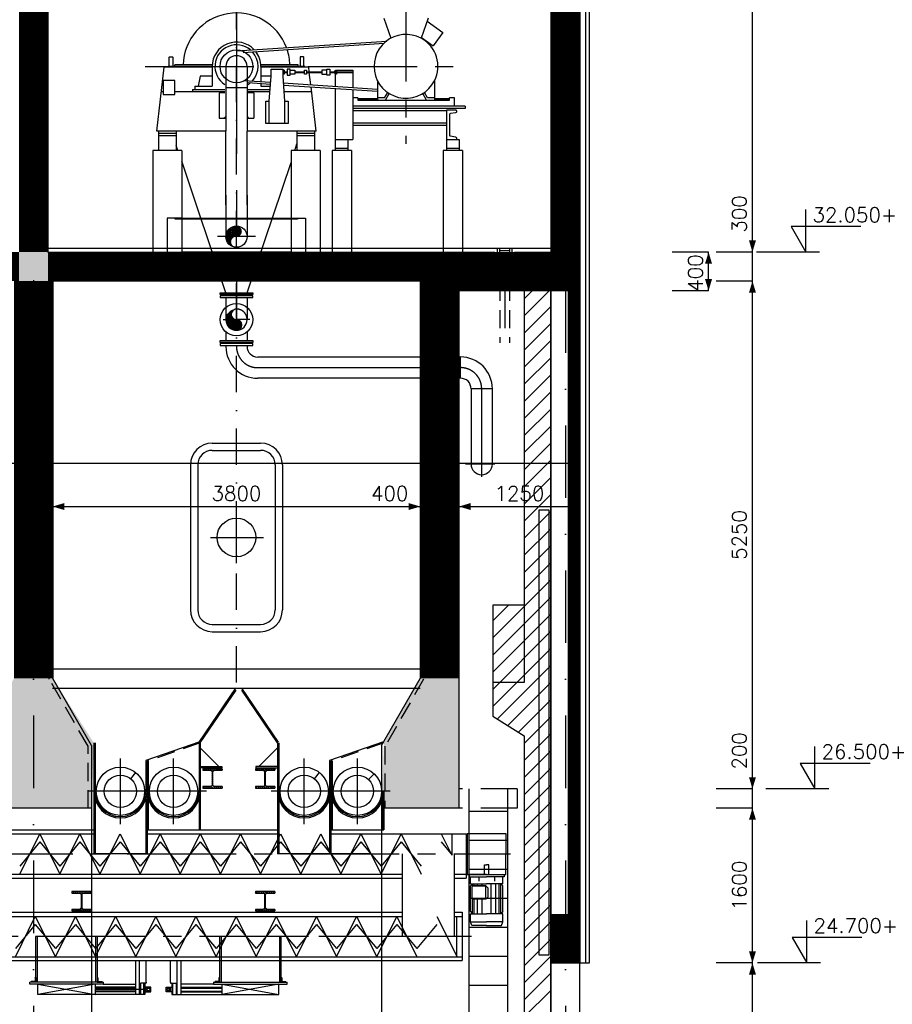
# Model space of a CAD drawing. Extents: x 0 to 118900, y 0 to 84100.
# Tile 18 of 40: x 25431 to 34452, y 29129 to 39308. Entities that reach past the tile are written whole.
import ezdxf
from ezdxf.enums import TextEntityAlignment as Align

# ---------------------------------------------------------------- set-up
doc = ezdxf.new("R2010")
doc.units = 0
doc.header["$LTSCALE"] = 60
doc.header["$MEASUREMENT"] = 0
for name, pattern in [('CENTER', [50, 31.25, -6.25, 6.25, -6.25]), ('CENTER2', [28.125, 18.75, -3.125, 3.125, -3.125]), ('DASHDOT', [25, 12.5, -6.25, 0, -6.25]), ('DASHDOT2', [12.5, 6.25, -3.125, 0, -3.125]), ('HIDDEN', [9.375, 6.25, -3.125]), ('HIDDEN2', [4.6875, 3.125, -1.5625])]:
    doc.linetypes.add(name, pattern=pattern)
doc.layers.get('0').update_dxf_attribs({"linetype": 'CONTINUOUS'})
for name, color, linetype in [('ARCEERKADER', 8, 'CONTINUOUS'), ('ARCERING', 4, 'CONTINUOUS'), ('BEKLEDINGBETON', 3, 'HIDDEN2'), ('BETON', 8, 'CONTINUOUS'), ('CONSTR50', 1, 'CONTINUOUS'), ('HGTMAAT15', 3, 'CONTINUOUS'), ('LAAG18', 3, 'CONTINUOUS'), ('LAAG25', 4, 'CONTINUOUS'), ('LAAG35', 7, 'CONTINUOUS'), ('MAAT15', 3, 'CONTINUOUS'), ('MAAT20', 4, 'CONTINUOUS'), ('ME-CL', 8, 'CENTER2'), ('ME1', 8, 'CONTINUOUS'), ('ME2', 8, 'CONTINUOUS'), ('ML-DRS-B_MECH-LEIDING', 4, 'CONTINUOUS'), ('RIOLERING', 7, 'CONTINUOUS'), ('STRAMIEN', 3, 'DASHDOT')]:
    doc.layers.add(name, color=color, linetype=linetype)
doc.styles.add('ROMANS', font='romans')
doc.styles.get("Standard").update_dxf_attribs({"font": 'simplex'})

# ---------------------------------------------------------------- blocks, each defined once
blk = doc.blocks.new('ZUHMAAT1')
at = {"layer": 'MAAT20'}
for p, q in [((4.306, 0), (4.306, 2.93)), ((3.295, 1.75), (4.306, 0)), ((8.104, 1.75), (3.295, 1.75)), ((5.259, 0), (0.921, 0))]:
    blk.add_line(p, q, dxfattribs=at)
blk = doc.blocks.new('ZUDIMTUS')
at = {"color": 3}
blk.add_solid([(0, 0), (-800, -240), (-800, 240)], dxfattribs=at)
blk = doc.blocks.new('ZUDIMEND')
blk.add_line((-800, 0), (-1600, 0))
at = {"color": 3}
blk.add_solid([(0, 0), (-800, -240), (-800, 240)], dxfattribs=at)
blk = doc.blocks.new('TESTJKT4')
at = {"layer": 'ML-DRS-B_MECH-LEIDING'}
for p, q in [((-140, 409.2), (0, 409.2)), ((140, 409.2), (0, 409.2)), ((-140, 339), (0, 339)), ((-140, 320.3), (-121.3, 339)), ((-140, 320.3), (-140, 99.9)), ((140, 339), (0, 339)), ((140, 320.3), (121.3, 339)), ((140, 320.3), (140, 99.9)), ((-120.3, 210.9), (-128.9, 202.4)), ((-128.9, 107.7), (-128.9, 202.4)), ((-123.7, 207.6), (-8.2, 207.6)), ((-120.3, 210.9), (-6, 210.9)), ((-8.2, 207.6), (-8.2, 102.5)), ((-6, 210.9), (12.7, 192.2)), ((12.7, 192.2), (12.7, 117.9)), ((-140, 99.9), (-121.3, 81.2)), ((-120.3, 99.2), (-128.9, 107.7)), ((-8.2, 102.5), (-123.7, 102.5)), ((-6, 99.2), (-120.3, 99.2)), ((-6, 99.2), (12.7, 117.9)), ((140, 99.9), (121.3, 81.2)), ((-140, 81.2), (0, 81.2)), ((-67.3, 20), (-67.3, 59.3)), ((140, 81.2), (0, 81.2)), ((67.3, 20), (67.3, 59.3))]:
    blk.add_line(p, q, dxfattribs=at)
at = {"layer": 'ML-DRS-B_MECH-LEIDING', "color": 1}
for p, q in [((-121.3, 339), (-121.3, 209.9)), ((-107.6, 339), (-107.6, 210.9)), ((-79.5, 339), (-79.5, 210.9)), ((-38.4, 339), (-38.4, 210.9)), ((38.4, 339), (38.4, 81.2)), ((79.5, 339), (79.5, 81.2)), ((107.6, 339), (107.6, 81.2)), ((121.3, 339), (121.3, 81.2)), ((-121.3, 100.2), (-121.3, 81.2)), ((-107.6, 99.2), (-107.6, 81.2)), ((-79.5, 99.2), (-79.5, 81.2)), ((-38.4, 99.2), (-38.4, 81.2))]:
    blk.add_line(p, q, dxfattribs=at)
at = {"layer": 'ML-DRS-B_MECH-LEIDING'}
for points in [[(0, 440), (-126.9, 440), (-140, 409.2), (-140, 339)], [(0, 440), (126.9, 440), (140, 409.2), (140, 339)], [(0, 0), (-150, 0), (-150, 20), (0, 20)], [(-140, 81.2), (-140, 20)], [(0, 0), (150, 0), (150, 20), (0, 20)], [(140, 81.2), (140, 20)]]:
    blk.add_lwpolyline(points, dxfattribs=at)
at = {"layer": 'ML-DRS-B_MECH-LEIDING', "color": 8}
for points in [[(-19, 0), (-19, -81), (0, -81)], [(19, 0), (19, -81), (0, -81)]]:
    blk.add_lwpolyline(points, dxfattribs=at)
blk = doc.blocks.new('MEE132M4')
at = {"linetype": 'Continuous'}
blk.add_blockref('TESTJKT4', (0, 0), dxfattribs=at)
blk = doc.blocks.new('ST106')
for p, q in [((0, 50), (0, 0)), ((0, 50), (2, 50)), ((0, 0), (50, 0)), ((6, 46), (6, 13)), ((13, 6), (46, 6)), ((50, 0), (50, 2))]:
    blk.add_line(p, q)
at = {"color": 0}
for p, q in [((0, 44), (5, 49)), ((0, 37), (6, 43)), ((0, 30), (6, 36)), ((0, 22), (6, 28)), ((0, 15), (6, 21)), ((0, 8), (6, 14)), ((0, 1), (7, 9)), ((6, 0), (12, 6)), ((13, 0), (19, 6)), ((20, 0), (26, 6)), ((27, 0), (33, 6)), ((34, 0), (40, 6)), ((41, 0), (47, 6)), ((48, 0), (50, 2))]:
    blk.add_line(p, q, dxfattribs=at)
for centre, radius, start, end in [((2, 46), 3.5, 0, 90), ((13, 13), 7, 180, 270), ((46, 2), 3.5, 0, 90)]:
    blk.add_arc(centre, radius, start, end)
blk = doc.blocks.new('ST80')
for p, q in [((-100, 200), (100, 200)), ((-100, 200), (-100, 185)), ((-23, 185), (-100, 185)), ((-5, 33), (-5, 167)), ((5, 167), (5, 33)), ((100, 185), (23, 185)), ((100, 200), (100, 185)), ((-100, 15), (-23, 15)), ((-100, 15), (-100, 0)), ((100, 0), (-100, 0)), ((23, 15), (100, 15)), ((100, 15), (100, 0))]:
    blk.add_line(p, q)
at = {"color": 0}
for p, q in [((-96, 185), (-81, 200)), ((-75, 185), (-60, 200)), ((-54, 185), (-39, 200)), ((-32, 185), (-17, 200)), ((-14, 182), (4, 200)), ((-5, 170), (25, 200)), ((-5, 149), (5, 159)), ((-5, 128), (5, 138)), ((-5, 106), (5, 116)), ((31, 185), (46, 200)), ((52, 185), (67, 200)), ((74, 185), (89, 200)), ((95, 185), (100, 190)), ((-100, 11), (-96, 15)), ((-90, 0), (-75, 15)), ((-69, 0), (-54, 15)), ((-48, 0), (-33, 15)), ((-27, 0), (5, 32)), ((-5, 85), (5, 95)), ((-5, 64), (5, 74)), ((-5, 43), (5, 53)), ((-5, 0), (13, 18)), ((16, 0), (31, 15)), ((37, 0), (52, 15)), ((58, 0), (73, 15)), ((80, 0), (95, 15))]:
    blk.add_line(p, q, dxfattribs=at)
for centre, start, end in [((-23, 167), 0, 90), ((23, 167), 90, 180), ((-23, 33), 270, 0), ((23, 33), 180, 270)]:
    blk.add_arc(centre, 18, start, end)
blk = doc.blocks.new('*X15')
at = {"color": 0}
for p, q in [((37047, 26653), (37187, 26792)), ((37049, 26648), (37190, 26788)), ((37052, 26643), (37192, 26784)), ((37055, 26639), (37195, 26779)), ((37058, 26636), (37197, 26774)), ((37105, 26838), (37105, 26838)), ((37111, 26836), (37111, 26837)), ((37116, 26835), (37117, 26836)), ((37121, 26833), (37123, 26835)), ((37126, 26830), (37129, 26833)), ((37130, 26827), (37134, 26832)), ((37134, 26824), (37139, 26830)), ((37138, 26821), (37144, 26828)), ((37141, 26817), (37149, 26825)), ((37144, 26813), (37154, 26823)), ((37146, 26808), (37158, 26820)), ((37147, 26760), (37184, 26796)), ((37149, 26804), (37162, 26817)), ((37150, 26798), (37166, 26814)), ((37151, 26771), (37181, 26800)), ((37152, 26793), (37170, 26811)), ((37152, 26786), (37174, 26807)), ((37152, 26779), (37177, 26804)), ((37043, 26670), (37102, 26729)), ((37043, 26677), (37095, 26728)), ((37044, 26664), (37110, 26730)), ((37044, 26685), (37086, 26727)), ((37045, 26658), (37121, 26734)), ((37047, 26695), (37076, 26724)), ((37062, 26632), (37199, 26769)), ((37066, 26629), (37201, 26764)), ((37070, 26626), (37203, 26759)), ((37075, 26624), (37204, 26753)), ((37080, 26622), (37206, 26748)), ((37085, 26620), (37207, 26741)), ((37091, 26619), (37207, 26735)), ((37098, 26619), (37207, 26728)), ((37106, 26619), (37207, 26721)), ((37113, 26620), (37206, 26713)), ((37122, 26622), (37205, 26704)), ((37132, 26624), (37202, 26694)), ((37144, 26629), (37197, 26683)), ((37160, 26638), (37188, 26666))]:
    blk.add_line(p, q, dxfattribs=at)
blk = doc.blocks.new('*X34')
at = {"color": 0}
for p, q in [((31102, 36490), (31117, 36506)), ((31102, 36378), (31222, 36498)), ((31102, 36266), (31222, 36386)), ((31102, 36154), (31222, 36274)), ((31102, 36041), (31222, 36161)), ((31102, 35929), (31222, 36049)), ((31102, 35817), (31222, 35937)), ((31102, 35705), (31222, 35825)), ((31102, 35592), (31222, 35712)), ((31102, 35480), (31222, 35600)), ((31102, 35368), (31222, 35488)), ((31102, 35256), (31222, 35376)), ((31102, 35143), (31222, 35263)), ((31102, 35031), (31222, 35151)), ((31102, 34919), (31222, 35039)), ((31102, 34806), (31222, 34926)), ((31102, 34694), (31222, 34814)), ((31102, 34582), (31222, 34702)), ((31102, 34470), (31222, 34590)), ((31102, 34357), (31222, 34477)), ((31102, 34245), (31222, 34365)), ((31102, 34133), (31222, 34253)), ((31102, 34021), (31222, 34141)), ((31102, 33908), (31222, 34028)), ((31102, 33796), (31222, 33916)), ((31102, 33684), (31222, 33804)), ((31102, 33572), (31222, 33692)), ((31102, 33459), (31222, 33579)), ((31102, 33347), (31222, 33467)), ((31102, 33235), (31222, 33355)), ((31102, 33123), (31222, 33243)), ((31102, 33010), (31222, 33130)), ((31102, 32898), (31222, 33018)), ((31102, 32786), (31222, 32906)), ((31102, 32674), (31222, 32794)), ((31102, 32561), (31222, 32681)), ((31102, 32449), (31222, 32569)), ((31102, 32337), (31222, 32457)), ((31102, 32225), (31222, 32345)), ((31102, 32112), (31222, 32232)), ((31102, 32000), (31222, 32120)), ((31102, 31888), (31222, 32008)), ((31102, 31776), (31222, 31896)), ((31102, 31663), (31222, 31783)), ((31102, 31551), (31222, 31671)), ((31102, 31439), (31222, 31559)), ((31102, 31327), (31222, 31447)), ((31102, 31214), (31222, 31334)), ((31102, 31102), (31222, 31222)), ((31102, 30990), (31222, 31110)), ((31102, 30878), (31222, 30998)), ((31102, 30765), (31222, 30885)), ((31102, 30653), (31222, 30773)), ((31102, 30541), (31222, 30661)), ((31102, 30429), (31222, 30549)), ((31102, 30316), (31222, 30436)), ((31102, 30204), (31222, 30324)), ((31102, 30092), (31222, 30212)), ((31178, 30056), (31222, 30100))]:
    blk.add_line(p, q, dxfattribs=at)
blk = doc.blocks.new('*X7')
at = {"color": 0}
for p, q in [((226431, 85187), (226614, 85369)), ((226431, 85363), (226437, 85369)), ((226431, 85010), (226706, 85285)), ((226431, 84833), (226706, 85108)), ((226431, 84656), (226706, 84931)), ((226431, 84479), (226706, 84754)), ((226431, 84303), (226706, 84578)), ((226431, 84126), (226706, 84401)), ((226431, 83949), (226706, 84224)), ((226431, 83772), (226706, 84047)), ((226431, 83596), (226706, 83871)), ((226431, 83419), (226706, 83694)), ((226431, 83242), (226706, 83517)), ((226431, 83065), (226706, 83340)), ((226431, 82888), (226706, 83163)), ((226431, 82712), (226706, 82987)), ((226431, 82535), (226706, 82810)), ((226431, 82358), (226706, 82633)), ((226431, 82181), (226706, 82456)), ((226106, 81680), (226706, 82280)), ((226106, 81503), (226706, 82103)), ((226106, 81856), (226269, 82019)), ((226106, 81326), (226706, 81926)), ((226106, 81149), (226706, 81749)), ((226106, 80972), (226706, 81572)), ((226152, 80841), (226706, 81396)), ((226261, 80774), (226706, 81219)), ((226371, 80707), (226706, 81042)), ((226431, 80590), (226706, 80865)), ((226431, 80414), (226706, 80689)), ((226431, 80237), (226706, 80512)), ((226431, 80060), (226706, 80335)), ((226431, 79883), (226706, 80158)), ((226431, 79706), (226706, 79981)), ((226431, 79530), (226706, 79805)), ((226431, 79353), (226706, 79628)), ((226431, 79176), (226706, 79451)), ((226431, 78999), (226706, 79274)), ((226431, 78823), (226706, 79098)), ((226431, 78646), (226706, 78921)), ((226431, 78469), (226706, 78744)), ((226431, 78292), (226706, 78567)), ((226431, 78115), (226706, 78390)), ((226431, 77939), (226706, 78214)), ((226431, 77762), (226706, 78037))]:
    blk.add_line(p, q, dxfattribs=at)

msp = doc.modelspace()

# ---------------------------------------------------------------- linework, layer by layer
at = {"layer": 'ARCEERKADER'}
msp.add_lwpolyline([(30647, 36506), (30647, 33256), (30322, 33256), (30322, 32106), (30647, 31906), (30647, 25156), (30922, 25136), (30922, 36506)], dxfattribs=at)
at = {"layer": 'BEKLEDINGBETON'}
msp.add_lwpolyline([(26137, 31156), (26137, 31796), (25737, 32489), (25737, 36641), (29607, 36641), (29607, 32489), (29207, 31796), (29207, 31156)], dxfattribs=at)
at = {"layer": 'BETON'}
for points, const_width in [([(31072, 42596), (31072, 36506)], 300), ([(25572, 42336), (25572, 36906)], 300), ([(20802, 36756), (25422, 36756)], 300), ([(25722, 36756), (30342, 36756)], 300), ([(31222, 36706), (29972, 36706)], 400), ([(25572, 36606), (25572, 32498)], 400), ([(29772, 36606), (29772, 32498)], 400), ([(31162, 36506), (31162, 30056)], 120), ([(30922, 29806), (31222, 29806)], 500)]:
    msp.add_lwpolyline(points, dxfattribs=dict(at, const_width=const_width))
for points in [[(25722, 36906), (25422, 36906), (25772, 36606), (25372, 36606)], [(29172, 31156), (29972, 31156), (29572, 32498), (29966, 32775)], [(24972, 31806), (26197, 31831), (25372, 32498), (25772, 32498)], [(29172, 31156), (29972, 31156), (29197, 31831), (29572, 32498)], [(24972, 31156), (26172, 31156), (24972, 31806), (26197, 31831)]]:
    msp.add_solid(points, dxfattribs=at)
at = {"layer": 'CONSTR50'}
for p, q in [((31222, 42596), (31222, 36506)), ((25722, 42336), (25722, 36906)), ((30922, 42336), (30922, 36906)), ((25722, 36906), (30342, 36906)), ((30547, 36906), (30922, 36906)), ((29572, 36606), (25772, 36606)), ((25772, 36606), (25772, 32498)), ((29572, 36606), (29572, 32498)), ((29972, 36506), (29972, 31156)), ((31222, 36506), (29972, 36506)), ((26172, 31806), (25772, 32498)), ((29172, 31806), (29572, 32498)), ((26172, 31806), (26172, 31156)), ((29172, 31806), (29172, 31156)), ((26172, 31156), (24972, 31156)), ((29972, 31156), (29172, 31156)), ((30922, 30056), (31222, 30056)), ((30922, 30056), (30922, 29556)), ((31222, 30056), (31222, 29556)), ((30922, 29556), (31222, 29556))]:
    msp.add_line(p, q, dxfattribs=at)
at = {"layer": 'CONSTR50', "color": 8}
for p, q in [((27037, 37256), (28302, 37256)), ((27037, 37246), (27037, 37256)), ((28302, 37246), (27037, 37246)), ((28302, 37256), (28302, 37246)), ((28237, 36906), (27107, 36906))]:
    msp.add_line(p, q, dxfattribs=at)
for points in [[(27107, 37256), (26957, 37256), (26957, 36906)], [(28237, 37256), (28387, 37256), (28387, 36906)]]:
    msp.add_lwpolyline(points, dxfattribs=at)
at = {"layer": 'CONSTR50'}
msp.add_lwpolyline([(30342, 36906), (30342, 36819), (30547, 36819), (30547, 36906)], dxfattribs=at)
at = {"layer": 'LAAG18', "linetype": 'Continuous'}
for p, q in [((31282, 29556), (31282, 42836)), ((31322, 29556), (31322, 42836))]:
    msp.add_line(p, q, dxfattribs=at)
at = {"layer": 'LAAG18'}
for p, q in [((30647, 33256), (30647, 32456)), ((30647, 32456), (30322, 32456))]:
    msp.add_line(p, q, dxfattribs=at)
at = {"layer": 'LAAG25'}
for p, q in [((25722, 36946), (30922, 36946)), ((30392, 36921), (30497, 36921)), ((30922, 36506), (30922, 29556)), ((30073, 31356), (30073, 25156)), ((30473, 31356), (30473, 25156)), ((30572, 31356), (30572, 31156)), ((26172, 31156), (26172, 25156)), ((29172, 31156), (29172, 25156)), ((30073, 31127), (30473, 31127)), ((30073, 30827), (30473, 30827)), ((30073, 30527), (30473, 30527)), ((30073, 30227), (30473, 30227)), ((30073, 29927), (30473, 29927)), ((30073, 29627), (30473, 29627)), ((30922, 29556), (30922, 25136)), ((31222, 29556), (31322, 29556)), ((31222, 25115), (31222, 29556)), ((30073, 29327), (30473, 29327))]:
    msp.add_line(p, q, dxfattribs=at)
at = {"layer": 'LAAG25', "linetype": 'HIDDEN'}
for p, q in [((30572, 31356), (29972, 31356)), ((30572, 31156), (29972, 31156))]:
    msp.add_line(p, q, dxfattribs=at)
at = {"layer": 'LAAG35'}
for p, q in [((31102, 36506), (31102, 30056)), ((31222, 36506), (31222, 30056)), ((31102, 34856), (31222, 34856)), ((31102, 32456), (31222, 32456))]:
    msp.add_line(p, q, dxfattribs=at)
msp.add_lwpolyline([(30802, 34242), (30902, 34242), (30902, 29638), (30802, 29638)], close=True, dxfattribs=at)
at = {"layer": 'MAAT15'}
for p, q in [((33006, 36906), (33006, 42336)), ((32552, 36906), (32177, 36906)), ((32552, 36506), (32552, 36906)), ((33006, 36906), (32631, 36906)), ((33006, 36906), (32631, 36906)), ((33006, 36606), (33006, 36906)), ((33006, 36606), (33006, 36906)), ((33006, 36606), (32631, 36606)), ((33006, 36606), (32631, 36606)), ((33006, 36606), (32631, 36606)), ((33006, 31356), (33006, 36606)), ((32552, 36506), (32177, 36506)), ((8922, 34725), (31222, 34725)), ((31222, 34725), (31222, 34350)), ((25372, 34275), (25772, 34275)), ((25772, 34275), (25772, 33900)), ((25772, 34275), (29572, 34275)), ((29572, 34275), (29572, 33900)), ((29572, 34275), (29972, 34275)), ((29972, 34275), (29972, 33900)), ((29972, 34275), (31222, 34275)), ((31222, 34275), (31222, 33900)), ((33006, 31356), (32631, 31356)), ((33006, 31156), (33006, 31356)), ((33006, 31156), (32631, 31156)), ((33006, 29556), (33006, 31156)), ((33006, 29556), (32631, 29556)), ((33006, 25156), (33006, 29556))]:
    msp.add_line(p, q, dxfattribs=at)
at = {"layer": 'ME-CL', "color": 3, "linetype": 'CENTER'}
for p, q in [((27672, 39796), (27672, 36113)), ((27891, 35711), (29988, 35711)), ((30207, 34582), (30207, 35492))]:
    msp.add_line(p, q, dxfattribs=at)
at = {"layer": 'ME-CL'}
for p, q in [((29424, 39796), (29424, 38024)), ((26727, 38826), (29912, 38826)), ((27868, 37066), (27477, 37066)), ((26472, 30991), (26472, 31670)), ((27022, 30991), (27022, 31670)), ((28372, 30991), (28372, 31670)), ((28922, 30991), (28922, 31670)), ((26812, 31331), (26132, 31331)), ((27362, 31331), (26682, 31331)), ((28712, 31331), (28032, 31331)), ((29262, 31331), (28582, 31331)), ((30048, 30891), (30048, 30433)), ((30058, 30893), (30058, 30472)), ((21480, 30683), (30504, 30683)), ((30458, 30472), (30458, 30683)), ((29927, 30474), (30048, 30474)), ((30058, 30472), (30458, 30472)), ((29927, 30433), (30048, 30433)), ((30103, 29830), (22470, 29830))]:
    msp.add_line(p, q, dxfattribs=at)
at = {"layer": 'ME-CL', "color": 3, "linetype": 'CENTER'}
for centre, start, end in [((27891, 35930), 180, 270), ((29988, 35492), 0, 90)]:
    msp.add_arc(centre, 219, start, end, dxfattribs=at)
at = {"layer": 'ME1'}
for p, q in [((27563, 38826), (27563, 38156)), ((27782, 38826), (27782, 38156)), ((27563, 38606), (27782, 38606)), ((27563, 37395), (27563, 38156)), ((27782, 37395), (27782, 38156)), ((27563, 37495), (27563, 37066)), ((27782, 37495), (27782, 37066)), ((27502, 36466), (27502, 36486)), ((27502, 36486), (27842, 36486)), ((27842, 36466), (27502, 36466)), ((27502, 36455), (27502, 36435)), ((27842, 36455), (27502, 36455)), ((27542, 36461), (27802, 36461)), ((27542, 36461), (27802, 36461)), ((27842, 36486), (27842, 36466)), ((27842, 36435), (27842, 36455)), ((27502, 36435), (27842, 36435)), ((27563, 36435), (27563, 36207)), ((27782, 36435), (27782, 36207)), ((27563, 36079), (27563, 35992)), ((27782, 36079), (27782, 35992)), ((27502, 35992), (27842, 35992)), ((27502, 35972), (27502, 35992)), ((27842, 35972), (27502, 35972)), ((27842, 35961), (27502, 35961)), ((27502, 35961), (27502, 35941)), ((27502, 35941), (27842, 35941)), ((27542, 35966), (27802, 35966)), ((27542, 35966), (27802, 35966)), ((27563, 35941), (27563, 35930)), ((27782, 35941), (27782, 35930)), ((27842, 35992), (27842, 35972)), ((27842, 35941), (27842, 35961)), ((29988, 35820), (27891, 35820)), ((29988, 35601), (29988, 35820)), ((29988, 35601), (27891, 35601)), ((30097, 35492), (30097, 34714)), ((30316, 35492), (30097, 35492)), ((30316, 35492), (30316, 34714)), ((24447, 30933), (26197, 30933)), ((24447, 30891), (26197, 30891)), ((25431, 30474), (25638, 30891)), ((25638, 30891), (25846, 30474)), ((25846, 30474), (26053, 30891)), ((26053, 30891), (26261, 30474)), ((26261, 30474), (26468, 30891)), ((26468, 30891), (26676, 30474)), ((26676, 30474), (26883, 30891)), ((26747, 30933), (28097, 30933)), ((26747, 30891), (28097, 30891)), ((26883, 30891), (27091, 30474)), ((27091, 30474), (27298, 30891)), ((27298, 30891), (27507, 30474)), ((27507, 30474), (27713, 30891)), ((27713, 30891), (27922, 30474)), ((27922, 30474), (28128, 30891)), ((28128, 30891), (28337, 30474)), ((28337, 30474), (28544, 30891)), ((28544, 30891), (28752, 30474)), ((28647, 30933), (29197, 30933)), ((28647, 30891), (30048, 30891)), ((28752, 30474), (28959, 30891)), ((28959, 30891), (29167, 30474)), ((29167, 30474), (29374, 30891)), ((29374, 30891), (29582, 30474)), ((29789, 30891), (29893, 30683)), ((29902, 30671), (29902, 30891)), ((30058, 30893), (30458, 30893)), ((30458, 30893), (30458, 30683)), ((25638, 30808), (25431, 30557)), ((25638, 30808), (25846, 30557)), ((26053, 30808), (25846, 30557)), ((26053, 30808), (26261, 30557)), ((26468, 30808), (26261, 30557)), ((26468, 30808), (26676, 30557)), ((26883, 30808), (26676, 30557)), ((26883, 30808), (27091, 30557)), ((27298, 30808), (27091, 30557)), ((27298, 30808), (27507, 30557)), ((27713, 30808), (27507, 30557)), ((27713, 30808), (27922, 30557)), ((28128, 30808), (27922, 30557)), ((28128, 30808), (28337, 30557)), ((28544, 30808), (28337, 30557)), ((28544, 30808), (28752, 30557)), ((28959, 30808), (28752, 30557)), ((28959, 30808), (29167, 30557)), ((29374, 30808), (29167, 30557)), ((29374, 30808), (29582, 30557)), ((29789, 30808), (29902, 30672)), ((29066, 30683), (28525, 30683)), ((29386, 30683), (29386, 29830)), ((29927, 29830), (29927, 30683)), ((21706, 30474), (29386, 30474)), ((21706, 30433), (29386, 30433)), ((23478, 30080), (29386, 30080)), ((23478, 30038), (29386, 30038)), ((25386, 29621), (25592, 30038)), ((25592, 30038), (25801, 29621)), ((25801, 29621), (26007, 30038)), ((26007, 30038), (26216, 29621)), ((26216, 29621), (26423, 30038)), ((26423, 30038), (26631, 29621)), ((26631, 29621), (26838, 30038)), ((26838, 30038), (27046, 29621)), ((27046, 29621), (27253, 30038)), ((27253, 30038), (27461, 29621)), ((27461, 29621), (27668, 30038)), ((27668, 30038), (27876, 29621)), ((27876, 29621), (28083, 30038)), ((28083, 30038), (28292, 29621)), ((28292, 29621), (28498, 30038)), ((28498, 30038), (28707, 29621)), ((28707, 29621), (28913, 30038)), ((28913, 30038), (29122, 29621)), ((29122, 29621), (29329, 30038)), ((29329, 30038), (29537, 29621)), ((29744, 30038), (29952, 29621)), ((29927, 30080), (30004, 30080)), ((29927, 30038), (30004, 30038)), ((30004, 30080), (30004, 29580)), ((25592, 29955), (25386, 29704)), ((25592, 29955), (25801, 29704)), ((26007, 29955), (25801, 29704)), ((26007, 29955), (26216, 29704)), ((26423, 29955), (26216, 29704)), ((26423, 29955), (26631, 29704)), ((26838, 29955), (26631, 29704)), ((26838, 29955), (27046, 29704)), ((27253, 29955), (27046, 29704)), ((27253, 29955), (27461, 29704)), ((27668, 29955), (27461, 29704)), ((27668, 29955), (27876, 29704)), ((28083, 29955), (27876, 29704)), ((28083, 29955), (28292, 29704)), ((28498, 29955), (28292, 29704)), ((28498, 29955), (28707, 29704)), ((28913, 29955), (28707, 29704)), ((28913, 29955), (29122, 29704)), ((29329, 29955), (29122, 29704)), ((29329, 29955), (29537, 29704)), ((29744, 29955), (29537, 29704)), ((29950, 29621), (29950, 30026)), ((25595, 29830), (25595, 29527)), ((26234, 29830), (25595, 29830)), ((25611, 29830), (25611, 29527)), ((26218, 29527), (26218, 29830)), ((26234, 29527), (26234, 29830)), ((27496, 29830), (27496, 29527)), ((28135, 29830), (27496, 29830)), ((27512, 29830), (27512, 29527)), ((28119, 29527), (28119, 29830)), ((28135, 29527), (28135, 29830)), ((24244, 29621), (26234, 29621)), ((24244, 29580), (26234, 29580)), ((25595, 29527), (25595, 29356)), ((25611, 29527), (25611, 29356)), ((26218, 29356), (26218, 29527)), ((26234, 29621), (30004, 29621)), ((26234, 29580), (30004, 29580)), ((26234, 29356), (26234, 29527)), ((26630, 29527), (26630, 29580)), ((26630, 29356), (26630, 29527)), ((26670, 29527), (26670, 29580)), ((26670, 29356), (26670, 29527)), ((26740, 29527), (26740, 29580)), ((26740, 29356), (26740, 29527)), ((26990, 29356), (26990, 29580)), ((27060, 29356), (27060, 29580)), ((27100, 29356), (27100, 29580)), ((27496, 29527), (27496, 29356)), ((27512, 29527), (27512, 29356)), ((28119, 29356), (28119, 29527)), ((28135, 29356), (28135, 29527)), ((25535, 29336), (25535, 29356)), ((26295, 29356), (25535, 29356)), ((26295, 29336), (25535, 29336)), ((25620, 29231), (25620, 29336)), ((25620, 29336), (26210, 29231)), ((26210, 29336), (25620, 29231)), ((26210, 29336), (26210, 29231)), ((26295, 29356), (26295, 29336)), ((26295, 29336), (26630, 29336)), ((26630, 29231), (26630, 29356)), ((26670, 29231), (26670, 29356)), ((26740, 29346), (26680, 29346)), ((26680, 29346), (26680, 29231)), ((26715, 29231), (26715, 29346)), ((26725, 29346), (26725, 29231)), ((26740, 29356), (26740, 29346)), ((26990, 29356), (26990, 29346)), ((26990, 29346), (27050, 29346)), ((27005, 29346), (27005, 29231)), ((27015, 29231), (27015, 29346)), ((27050, 29346), (27050, 29231)), ((27060, 29231), (27060, 29356)), ((27100, 29231), (27100, 29356)), ((27126, 29336), (27100, 29336)), ((27435, 29336), (27126, 29336)), ((27435, 29356), (28195, 29356)), ((27435, 29356), (27435, 29336)), ((27435, 29336), (28195, 29336)), ((27520, 29336), (28110, 29231)), ((28110, 29336), (27520, 29231)), ((27520, 29336), (27520, 29231)), ((28110, 29231), (28110, 29336)), ((28195, 29336), (28195, 29356)), ((26210, 29231), (25620, 29231)), ((26630, 29306), (26210, 29306)), ((26630, 29296), (26210, 29296)), ((26740, 29281), (26210, 29281)), ((26630, 29266), (26210, 29266)), ((26630, 29256), (26210, 29256)), ((26725, 29231), (26210, 29231)), ((26785, 29306), (26725, 29306)), ((26725, 29256), (26785, 29256)), ((26740, 29256), (26740, 29306)), ((26785, 29306), (26740, 29281)), ((26785, 29281), (26740, 29306)), ((26740, 29281), (26785, 29256)), ((26740, 29256), (26785, 29281)), ((26785, 29256), (26785, 29306)), ((26945, 29281), (26990, 29306)), ((26945, 29306), (26990, 29281)), ((26945, 29306), (27005, 29306)), ((26945, 29256), (26945, 29306)), ((26990, 29256), (26945, 29281)), ((26990, 29281), (26945, 29256)), ((27005, 29256), (26945, 29256)), ((26990, 29256), (26990, 29306)), ((27005, 29231), (27126, 29231)), ((27100, 29306), (27126, 29306)), ((27100, 29296), (27126, 29296)), ((27100, 29266), (27126, 29266)), ((27100, 29256), (27126, 29256)), ((27126, 29306), (27520, 29306)), ((27126, 29296), (27520, 29296)), ((27126, 29266), (27520, 29266)), ((27126, 29256), (27520, 29256)), ((27126, 29231), (27520, 29231)), ((27520, 29231), (28110, 29231))]:
    msp.add_line(p, q, dxfattribs=at)
at = {"layer": 'ME1', "color": 3, "linetype": 'CENTER'}
for p, q in [((27535, 36207), (27672, 36207)), ((27809, 36207), (27672, 36207)), ((30344, 34714), (30038, 34714))]:
    msp.add_line(p, q, dxfattribs=at)
at = {"layer": 'ME1', "const_width": 54.8}
msp.add_lwpolyline([(27700, 37120, -1), (27645, 37120, -1)], format="xyb", close=True, dxfattribs=at)
at = {"layer": 'ME1'}
for centre, radius in [((27672, 38826), 170), ((27672, 37066), 110), ((27672, 36207), 168), ((26472, 31331), 250), ((27022, 31331), 250), ((28372, 31331), 250), ((28922, 31331), 250), ((26472, 31331), 167), ((27022, 31331), 167), ((28372, 31331), 167), ((28922, 31331), 167), ((29277, 29830), 0.511)]:
    msp.add_circle(centre, radius, dxfattribs=at)
for centre, radius, start, end in [((27672, 38826), 110, 0, 180), ((27672, 36261), 54.8, 90, 270), ((27672, 36207), 110, 180, 0), ((27672, 36152), 54.8, 270, 90), ((27891, 35930), 329, 180, 270), ((27891, 35930), 110, 180, 270), ((29988, 35492), 329, 0, 90), ((29988, 35492), 110, 0, 90), ((30207, 34714), 110, 180, 360)]:
    msp.add_arc(centre, radius, start, end, dxfattribs=at)
at = {"layer": 'ME1', "linetype": 'HIDDEN2'}
msp.add_arc((27672, 36207), 110, 0, 180, dxfattribs=at)
at = {"layer": 'ME1'}
for p in [(27672, 36461), (27672, 36461), (27672, 35966), (27672, 35966)]:
    msp.add_point(p, dxfattribs=at)
for points in [[(27621, 37141), (27623, 37144), (27611, 37156), (27613, 37158)], [(27623, 37144), (27624, 37147), (27613, 37158), (27616, 37160)], [(27624, 37147), (27626, 37150), (27616, 37160), (27619, 37162)], [(27626, 37150), (27628, 37153), (27619, 37162), (27622, 37163)], [(27628, 37153), (27630, 37155), (27622, 37163), (27626, 37165)], [(27630, 37155), (27632, 37158), (27626, 37165), (27629, 37166)], [(27632, 37158), (27635, 37160), (27629, 37166), (27632, 37167)], [(27635, 37160), (27637, 37163), (27632, 37167), (27635, 37169)], [(27637, 37163), (27640, 37165), (27635, 37169), (27638, 37170)], [(27640, 37165), (27643, 37167), (27638, 37170), (27642, 37171)], [(27643, 37167), (27646, 37168), (27642, 37171), (27645, 37172)], [(27646, 37168), (27649, 37170), (27645, 37172), (27648, 37172)], [(27649, 37170), (27652, 37171), (27648, 37172), (27652, 37173)], [(27652, 37171), (27655, 37172), (27652, 37173), (27655, 37174)], [(27655, 37172), (27659, 37173), (27655, 37174), (27658, 37174)], [(27659, 37173), (27662, 37174), (27658, 37174), (27662, 37175)], [(27662, 37174), (27665, 37175), (27662, 37175), (27665, 37175)], [(27665, 37175), (27669, 37175), (27665, 37175), (27669, 37175)], [(27659, 37067), (27655, 37068), (27563, 37079), (27564, 37083)], [(27662, 37067), (27659, 37067), (27563, 37076), (27563, 37079)], [(27665, 37066), (27662, 37067), (27563, 37073), (27563, 37076)], [(27669, 37066), (27665, 37066), (27563, 37069), (27563, 37073)], [(27672, 37066), (27669, 37066), (27563, 37066), (27563, 37069)], [(27672, 37066), (27672, 37066), (27617, 37066), (27563, 37066)], [(27669, 37066), (27665, 37065), (27563, 37062), (27563, 37059)], [(27672, 37066), (27669, 37066), (27563, 37066), (27563, 37062)], [(27672, 37066), (27672, 37066), (27617, 37066), (27563, 37066)], [(27662, 37065), (27659, 37064), (27563, 37055), (27563, 37052)], [(27665, 37065), (27662, 37065), (27563, 37059), (27563, 37055)], [(27659, 37064), (27655, 37063), (27563, 37052), (27564, 37049)], [(27655, 37068), (27652, 37069), (27564, 37083), (27565, 37086)], [(27655, 37063), (27652, 37062), (27564, 37049), (27565, 37045)], [(27649, 37071), (27646, 37072), (27565, 37090), (27566, 37093)], [(27652, 37069), (27649, 37071), (27565, 37086), (27565, 37090)], [(27652, 37062), (27649, 37060), (27565, 37045), (27565, 37042)], [(27649, 37060), (27646, 37059), (27565, 37042), (27566, 37038)], [(27646, 37072), (27643, 37074), (27566, 37093), (27567, 37096)], [(27646, 37059), (27643, 37057), (27566, 37038), (27567, 37035)], [(27643, 37074), (27640, 37076), (27567, 37096), (27568, 37099)], [(27643, 37057), (27640, 37055), (27567, 37035), (27568, 37032)], [(27640, 37076), (27637, 37078), (27568, 37099), (27569, 37103)], [(27640, 37055), (27637, 37053), (27568, 37032), (27569, 37029)], [(27637, 37078), (27635, 37080), (27569, 37103), (27570, 37106)], [(27635, 37080), (27632, 37083), (27570, 37106), (27572, 37109)], [(27632, 37083), (27630, 37085), (27572, 37109), (27573, 37112)], [(27630, 37085), (27628, 37088), (27573, 37112), (27575, 37115)], [(27628, 37088), (27626, 37091), (27575, 37115), (27576, 37118)], [(27626, 37091), (27624, 37094), (27576, 37118), (27578, 37121)], [(27624, 37094), (27623, 37097), (27578, 37121), (27580, 37124)], [(27623, 37097), (27621, 37100), (27580, 37124), (27582, 37127)], [(27621, 37100), (27620, 37103), (27582, 37127), (27584, 37130)], [(27620, 37103), (27619, 37107), (27584, 37130), (27586, 37133)], [(27619, 37107), (27618, 37110), (27586, 37133), (27588, 37135)], [(27618, 37110), (27618, 37114), (27588, 37135), (27590, 37138)], [(27618, 37114), (27617, 37117), (27590, 37138), (27592, 37141)], [(27617, 37117), (27617, 37120), (27592, 37141), (27595, 37143)], [(27617, 37120), (27617, 37124), (27595, 37143), (27597, 37145)], [(27617, 37124), (27618, 37127), (27597, 37145), (27600, 37148)], [(27618, 37127), (27618, 37131), (27600, 37148), (27602, 37150)], [(27618, 37131), (27619, 37134), (27602, 37150), (27605, 37152)], [(27619, 37134), (27620, 37137), (27605, 37152), (27608, 37154)], [(27620, 37137), (27621, 37141), (27608, 37154), (27611, 37156)], [(27637, 37053), (27635, 37051), (27569, 37029), (27570, 37025)], [(27635, 37051), (27632, 37048), (27570, 37025), (27572, 37022)], [(27632, 37048), (27630, 37046), (27572, 37022), (27573, 37019)], [(27630, 37046), (27628, 37043), (27573, 37019), (27575, 37016)], [(27628, 37043), (27626, 37040), (27575, 37016), (27576, 37013)], [(27626, 37040), (27624, 37037), (27576, 37013), (27578, 37010)], [(27624, 37037), (27623, 37034), (27578, 37010), (27580, 37007)], [(27623, 37034), (27621, 37031), (27580, 37007), (27582, 37004)], [(27621, 37031), (27620, 37028), (27582, 37004), (27584, 37001)], [(27620, 37028), (27619, 37024), (27584, 37001), (27586, 36999)], [(27619, 37024), (27618, 37021), (27586, 36999), (27588, 36996)], [(27618, 37021), (27618, 37018), (27588, 36996), (27590, 36993)], [(27618, 37018), (27617, 37014), (27590, 36993), (27592, 36991)], [(27617, 37014), (27617, 37011), (27592, 36991), (27595, 36988)], [(27617, 37011), (27617, 37007), (27595, 36988), (27597, 36986)], [(27617, 37007), (27618, 37004), (27597, 36986), (27600, 36983)], [(27618, 37004), (27618, 37001), (27600, 36983), (27602, 36981)], [(27618, 37001), (27619, 36997), (27602, 36981), (27605, 36979)], [(27619, 36997), (27620, 36994), (27605, 36979), (27608, 36977)], [(27620, 36994), (27621, 36991), (27608, 36977), (27611, 36975)], [(27621, 36991), (27623, 36988), (27611, 36975), (27613, 36973)], [(27623, 36988), (27624, 36985), (27613, 36973), (27616, 36971)], [(27624, 36985), (27626, 36982), (27616, 36971), (27619, 36970)], [(27626, 36982), (27628, 36979), (27619, 36970), (27622, 36968)], [(27628, 36979), (27630, 36976), (27622, 36968), (27626, 36967)], [(27630, 36976), (27632, 36973), (27626, 36967), (27629, 36965)], [(27632, 36973), (27635, 36971), (27629, 36965), (27632, 36964)], [(27635, 36971), (27637, 36969), (27632, 36964), (27635, 36963)], [(27637, 36969), (27640, 36967), (27635, 36963), (27638, 36961)], [(27640, 36967), (27643, 36965), (27638, 36961), (27642, 36960)], [(27643, 36965), (27646, 36963), (27642, 36960), (27645, 36960)], [(27646, 36963), (27649, 36961), (27645, 36960), (27648, 36959)], [(27649, 36961), (27652, 36960), (27648, 36959), (27652, 36958)], [(27652, 36960), (27655, 36959), (27652, 36958), (27655, 36957)], [(27655, 36959), (27659, 36958), (27655, 36957), (27658, 36957)], [(27659, 36958), (27662, 36957), (27658, 36957), (27662, 36957)], [(27662, 36957), (27665, 36957), (27662, 36957), (27665, 36956)], [(27665, 36957), (27669, 36956), (27665, 36956), (27669, 36956)]]:
    msp.add_solid(points, dxfattribs=at)
at = {"layer": 'ME2'}
for p, q in [((27492, 38551), (27492, 38291)), ((27852, 38551), (27852, 38291)), ((27065, 37956), (27047, 38008)), ((28274, 37956), (28297, 38025)), ((27107, 37956), (26807, 37956)), ((26807, 37956), (26807, 36906)), ((27563, 36486), (27107, 37845)), ((27782, 36486), (28237, 37831)), ((27422, 34931), (27922, 34931)), ((27422, 34856), (27922, 34856)), ((27197, 34706), (27197, 33206)), ((27272, 34706), (27272, 33206)), ((28072, 34706), (28072, 33206)), ((28147, 34706), (28147, 33206)), ((27672, 33688), (27672, 34211)), ((27402, 33956), (27950, 33956)), ((27422, 33056), (27922, 33056)), ((27422, 32981), (27922, 32981)), ((25771, 32596), (29571, 32596)), ((25771, 32396), (29571, 32396)), ((27287, 31838), (27666, 32396)), ((27297, 31831), (27668, 32376)), ((28097, 31831), (27726, 32376)), ((28107, 31838), (27728, 32396)), ((26197, 31831), (26197, 30683)), ((26210, 31831), (26210, 30683)), ((27285, 31831), (27285, 31331)), ((27297, 31831), (27297, 31331)), ((27490, 31586), (27297, 31779)), ((27904, 31586), (28097, 31779)), ((28097, 31831), (28097, 30683)), ((28110, 31831), (28110, 30683)), ((26735, 31650), (26735, 31331)), ((26747, 31641), (26747, 30683)), ((26760, 31641), (26760, 31331)), ((27297, 31586), (27522, 31586)), ((27522, 31575), (27297, 31575)), ((27522, 31586), (27522, 31575)), ((28097, 31586), (27872, 31586)), ((27872, 31586), (27872, 31575)), ((27872, 31575), (28097, 31575)), ((28635, 31650), (28635, 31331)), ((28647, 31641), (28647, 30683)), ((28660, 31641), (28660, 31331)), ((26628, 31526), (26576, 31461)), ((28528, 31526), (28476, 31461)), ((29094, 31512), (29037, 31452)), ((27297, 31331), (27297, 30933)), ((29197, 31331), (29197, 30933)), ((26735, 31249), (26735, 30683)), ((26760, 31249), (26760, 30933)), ((27285, 31249), (27285, 30933)), ((28635, 31249), (28635, 30683)), ((28660, 31249), (28660, 30933)), ((29185, 31249), (29185, 30933)), ((26747, 30683), (26197, 30683)), ((26747, 30683), (26197, 30683)), ((28647, 30683), (28097, 30683)), ((29066, 29830), (28525, 29830))]:
    msp.add_line(p, q, dxfattribs=at)
at = {"layer": 'ME2', "color": 10}
for p, q in [((27293, 31842), (26735, 31650)), ((29193, 31842), (28635, 31650))]:
    msp.add_line(p, q, dxfattribs=at)
at = {"layer": 'ME2', "color": 10, "linetype": 'HIDDEN2'}
for p, q in [((27297, 31831), (26747, 31641)), ((29197, 31831), (28647, 31641))]:
    msp.add_line(p, q, dxfattribs=at)
at = {"layer": 'ME2'}
for points in [[(29196, 39324), (29269, 39116)], [(29652, 39324), (29580, 39116)], [(29642, 39293), (29805, 39176)], [(29583, 39125), (29705, 39037)], [(29805, 39176), (29705, 39037)], [(27672, 38986), (29225, 39088)], [(27741, 38970), (29199, 39067)], [(26847, 38156), (26925, 38816)], [(27422, 38816), (26925, 38816)], [(27422, 38826), (26965, 38826)], [(26965, 38826), (26965, 38816)], [(27422, 38841), (27035, 38841)], [(27035, 38826), (27035, 38841)], [(27422, 38826), (27422, 38621)], [(28309, 38841), (27922, 38841)], [(27923, 38826), (27923, 38669)], [(28379, 38826), (27923, 38826)], [(28419, 38816), (27923, 38816)], [(28010, 38236), (28010, 38466), (28030, 38726), (28030, 38796), (28150, 38796), (28150, 38726), (28170, 38466), (28170, 38236)], [(28166, 38786), (28150, 38786)], [(28166, 38786), (28166, 38746), (28150, 38746)], [(28226, 38786), (28276, 38786), (28276, 38746), (28226, 38746)], [(28309, 38826), (28309, 38841)], [(28379, 38826), (28379, 38816)], [(28424, 38771), (28419, 38816)], [(28606, 38786), (28556, 38786), (28556, 38746), (28606, 38746)], [(28706, 38786), (28706, 38746), (28696, 38746)], [(28697, 38618), (28697, 38786), (28875, 38786), (28875, 38606)], [(27422, 38726), (27295, 38726), (27277, 38621)], [(28030, 38726), (27923, 38726)], [(28166, 38771), (28196, 38771)], [(28166, 38761), (28196, 38761)], [(28276, 38771), (28376, 38771)], [(28276, 38761), (28376, 38761)], [(28396, 38771), (28556, 38771)], [(28396, 38761), (28556, 38761)], [(28440, 38635), (28425, 38761)], [(28636, 38771), (28686, 38771)], [(28636, 38761), (28686, 38761)], [(28696, 38776), (28686, 38776), (28686, 38756), (28696, 38756)], [(28706, 38771), (28875, 38771)], [(28706, 38761), (28875, 38761)], [(27218, 38585), (27552, 38585)], [(27218, 38585), (27218, 38561)], [(27242, 38621), (27242, 38585)], [(27242, 38621), (27422, 38621)], [(27747, 38681), (28025, 38662)], [(27792, 38658), (28023, 38642)], [(27792, 38585), (28019, 38585)], [(27923, 38649), (27923, 38621)], [(27923, 38621), (28022, 38621)], [(28155, 38654), (29130, 38589)], [(28157, 38633), (29130, 38569)], [(28497, 38156), (28443, 38615)], [(28697, 38070), (28697, 38598)], [(28875, 38586), (28875, 38070)], [(29130, 38676), (29130, 38476)], [(29718, 38676), (29718, 38476)], [(26915, 38561), (26895, 38561)], [(27552, 38561), (27035, 38561)], [(28017, 38561), (27792, 38561)], [(28449, 38561), (28162, 38561)], [(28925, 38500), (28875, 38500)], [(28925, 38500), (28925, 38476)], [(29130, 38490), (28925, 38490)], [(29203, 38500), (29130, 38500)], [(29203, 38500), (29235, 38556)], [(29212, 38476), (29252, 38546)], [(29637, 38476), (29597, 38546)], [(29646, 38500), (29614, 38556)], [(29718, 38500), (29646, 38500)], [(29875, 38490), (29718, 38490)], [(29875, 38476), (29875, 38500)], [(29925, 38500), (29875, 38500)], [(29925, 38414), (29925, 38500)], [(27975, 38466), (28010, 38466)], [(28170, 38466), (28205, 38466), (28205, 38236), (27975, 38236), (27975, 38466)], [(30037, 38414), (28875, 38414)], [(30037, 38390), (28875, 38390)], [(29130, 38480), (28925, 38480)], [(28925, 38476), (29875, 38476)], [(29875, 38480), (29718, 38480)], [(30037, 38414), (30037, 38390)], [(27492, 38291), (27563, 38291)], [(27782, 38291), (27852, 38291)], [(29847, 38366), (28875, 38366)], [(29847, 38240), (28875, 38240)], [(29847, 38216), (28875, 38216)], [(27563, 38156), (26847, 38156)], [(26867, 38156), (26867, 37956)], [(27047, 38132), (26867, 38132)], [(27047, 38108), (26867, 38108)], [(27047, 38156), (27047, 37956)], [(28497, 38156), (27782, 38156)], [(28297, 38156), (28297, 37956)], [(28477, 38132), (28297, 38132)], [(28477, 38108), (28297, 38108)], [(28477, 38156), (28477, 37956)], [(28697, 37956), (28697, 38070)], [(28697, 38070), (28824, 38070)], [(28697, 37980), (28824, 37980)], [(28824, 38070), (28824, 37956)], [(28824, 38070), (28875, 38070)], [(29847, 37956), (29847, 38070)], [(29847, 38070), (29974, 38070)], [(29847, 37980), (29974, 37980)], [(29974, 38070), (29974, 37956)], [(27047, 37956), (26867, 37956)], [(27107, 37956), (27107, 36906)], [(28237, 37956), (28237, 37076)], [(28537, 37956), (28237, 37956)], [(28477, 37956), (28297, 37956)], [(28537, 37956), (28537, 37076)], [(28660, 37956), (28660, 37076)], [(28860, 37956), (28660, 37956)], [(28860, 37956), (28860, 37076)], [(29810, 37956), (29810, 37076)], [(30010, 37956), (29810, 37956)], [(30010, 37956), (30010, 37076)], [(28237, 37076), (28237, 36976)], [(28537, 37076), (28537, 36976)], [(28660, 37076), (28660, 36976)], [(28860, 37076), (28860, 36976)], [(29810, 37076), (29810, 36976)], [(30010, 37076), (30010, 36976)], [(28237, 36976), (28237, 36906)], [(28537, 36976), (28537, 36906)], [(28660, 36976), (28660, 36906)], [(28860, 36976), (28860, 36906)], [(29810, 36976), (29810, 36906)], [(30010, 36976), (30010, 36906)]]:
    msp.add_lwpolyline(points, dxfattribs=at)
for points in [[(26975, 38826), (26975, 38916, -0.414214), (26985, 38926), (27005, 38926, -0.414214), (27015, 38916), (27015, 38826)], [(28369, 38826), (28369, 38916, 0.414214), (28359, 38926), (28339, 38926, 0.414214), (28329, 38916), (28329, 38826)], [(27552, 38551), (27492, 38551, -0.414214)], [(27852, 38551), (27792, 38551, -0.414214)], [(27563, 38307, -0.030267), (27546, 38291, 2.873794)], [(27782, 38307, 0.030267), (27798, 38291, -2.873794)], [(29847, 38070), (29847, 38376), (29935, 38376, -0.414214), (29945, 38366), (29945, 38354, -0.373238), (29936, 38344), (29883, 38337, 0.373238), (29875, 38327), (29875, 38116, 0.414214), (29885, 38106), (29935, 38096, -0.414214), (29945, 38086), (29945, 38070)]]:
    msp.add_lwpolyline(points, format="xyb", dxfattribs=at)
for points in [[(28196, 38796), (28196, 38736), (28226, 38736), (28226, 38796)], [(28396, 38786), (28396, 38746), (28376, 38746), (28376, 38786)], [(28636, 38796), (28636, 38736), (28606, 38736), (28606, 38796)], [(26915, 38536), (27035, 38536), (27035, 38680), (26915, 38680)]]:
    msp.add_lwpolyline(points, close=True, dxfattribs=at)
msp.add_circle((27672, 33956), 200, dxfattribs=at)
for centre, radius, start, end in [((27672, 38826), 552, 20.5987, 178.4429), ((29424, 38826), 330, 61.7912, 332.9877), ((29424, 38826), 330, 332.9877, 61.7912), ((27672, 38826), 251, 43.3615, 180), ((27672, 38826), 223, 49.5995, 237.3864), ((27672, 38826), 552, 1.5571, 18.4418), ((27672, 38826), 223, 317.3666, 42.6334), ((27672, 38826), 251, 0, 37.6543), ((27672, 38826), 223, 302.6136, 310.4005), ((27422, 34706), 225, 90, 180), ((27922, 34706), 225, 0, 90), ((27422, 34706), 150, 90, 180), ((27922, 34706), 150, 0, 90), ((27422, 33206), 225, 180, 270), ((27422, 33206), 150, 180, 270), ((27922, 33206), 225, 270, 0), ((27922, 33206), 150, 270, 0), ((26472, 31331), 275, 180, 0), ((26472, 31331), 262, 180, 0), ((27022, 31331), 275, 180, 0), ((27022, 31331), 262, 180, 0), ((28372, 31331), 275, 180, 0), ((28372, 31331), 262, 180, 0), ((28922, 31331), 275, 180, 0), ((28922, 31331), 262, 180, 0)]:
    msp.add_arc(centre, radius, start, end, dxfattribs=at)
at = {"layer": 'RIOLERING', "color": 4, "linetype": 'HIDDEN2'}
for p, q in [((30395, 36869), (30395, 35968)), ((30495, 36869), (30495, 35968))]:
    msp.add_line(p, q, dxfattribs=at)
at = {"layer": 'RIOLERING', "color": 4, "linetype": 'DASHDOT'}
msp.add_line((30445, 36869), (30445, 35968), dxfattribs=at)
at = {"layer": 'RIOLERING'}
for points in [[(30367, 36946), (30367, 36844), (30522, 36844), (30522, 36946)], [(30392, 36946), (30392, 36869), (30497, 36869), (30497, 36946)]]:
    msp.add_lwpolyline(points, dxfattribs=at)
at = {"layer": 'STRAMIEN'}
for p, q in [((25572, 47115), (25572, 21291)), ((31072, 47115), (31072, 21364))]:
    msp.add_line(p, q, dxfattribs=at)
at = {"layer": 'STRAMIEN', "linetype": 'DASHDOT2'}
msp.add_line((27672, 32456), (27672, 39821), dxfattribs=at)
at = {"layer": 'STRAMIEN', "color": 8, "linetype": 'DASHDOT2'}
msp.add_line((27672, 32456), (27672, 39821), dxfattribs=at)

# ---------------------------------------------------------------- block references
at = {"layer": 'ARCERING'}
msp.add_blockref('*X7', (-195784, -48764), dxfattribs=at)
at = {"layer": 'ARCERING', "color": 3}
msp.add_blockref('*X34', (0, 0), dxfattribs=at)
at = {"layer": 'HGTMAAT15', "xscale": 150, "yscale": 150, "zscale": 150}
for p in [(32911, 36906), (33006, 31356), (32921, 29556)]:
    msp.add_blockref('ZUHMAAT1', p, dxfattribs=at)
at = {"layer": 'MAAT15', "xscale": 0.15, "yscale": 0.15, "zscale": 0.15}
for name, p, rotation in [('ZUDIMEND', (33006, 36906), 270), ('ZUDIMTUS', (32552, 36906), 90), ('ZUDIMTUS', (32552, 36506), 270), ('ZUDIMTUS', (33006, 36606), 90), ('ZUDIMTUS', (33006, 36606), 90), ('ZUDIMTUS', (25372, 34275), 180), ('ZUDIMTUS', (25772, 34275), 180), ('ZUDIMTUS', (29572, 34275), 180), ('ZUDIMTUS', (29972, 34275), 180), ('ZUDIMTUS', (33006, 31356), 270), ('ZUDIMTUS', (33006, 31156), 90), ('ZUDIMTUS', (33006, 29556), 270), ('ZUDIMTUS', (33006, 29556), 90)]:
    msp.add_blockref(name, p, dxfattribs=dict(at, rotation=rotation))
for p in [(31222, 34725), (25772, 34275), (29572, 34275), (29972, 34275), (31222, 34275)]:
    msp.add_blockref('ZUDIMTUS', p, dxfattribs=at)
at = {"layer": 'ME-CL', "xscale": -1.2, "yscale": 1.2, "zscale": 1.2, "rotation": 180.0000000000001}
msp.add_blockref('MEE132M4', (30258, 30472), dxfattribs=at)
at = {"layer": 'ME1', "xscale": -1}
for name, p in [('*X15', (64770, 9478)), ('ST106', (25596, 29357))]:
    msp.add_blockref(name, p, dxfattribs=at)
at = {"layer": 'ME1'}
msp.add_blockref('ST106', (26233, 29357), dxfattribs=at)
at = {"layer": 'ME1', "xscale": -1, "rotation": 4.796163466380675e-12}
msp.add_blockref('ST106', (27497, 29357), dxfattribs=at)
at = {"layer": 'ME1', "rotation": 4.796163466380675e-12}
msp.add_blockref('ST106', (28134, 29357), dxfattribs=at)
at = {"layer": 'ME2', "xscale": -1}
for p in [(27424, 31364), (27967, 31364), (26071, 30094), (27967, 30094)]:
    msp.add_blockref('ST80', p, dxfattribs=at)

# ---------------------------------------------------------------- texts
at = {"layer": 'HGTMAAT15'}
for s, p in [('32.050+', (33627, 37216)), ('26.500+', (33721, 31666))]:
    msp.add_text(s, height=150, dxfattribs=at).set_placement(p)
at = {"layer": 'HGTMAAT15', "style": 'ROMANS'}
msp.add_text('24.700+', height=150, dxfattribs=at).set_placement((33637, 29866))
at = {"layer": 'MAAT15'}
for s, p in [('300', (32946, 37300)), ('400', (32492, 36689)), ('5250', (32946, 33981)), ('200', (32946, 31749)), ('1600', (32946, 30356))]:
    msp.add_text(s, height=150, rotation=90, dxfattribs=at).set_placement(p, align=Align.CENTER)
for s, p in [('3800', (27672, 34335)), ('400', (29256, 34335)), ('1250', (30597, 34335))]:
    msp.add_text(s, height=150, dxfattribs=at).set_placement(p, align=Align.CENTER)

doc.saveas('drawing.dxf')
